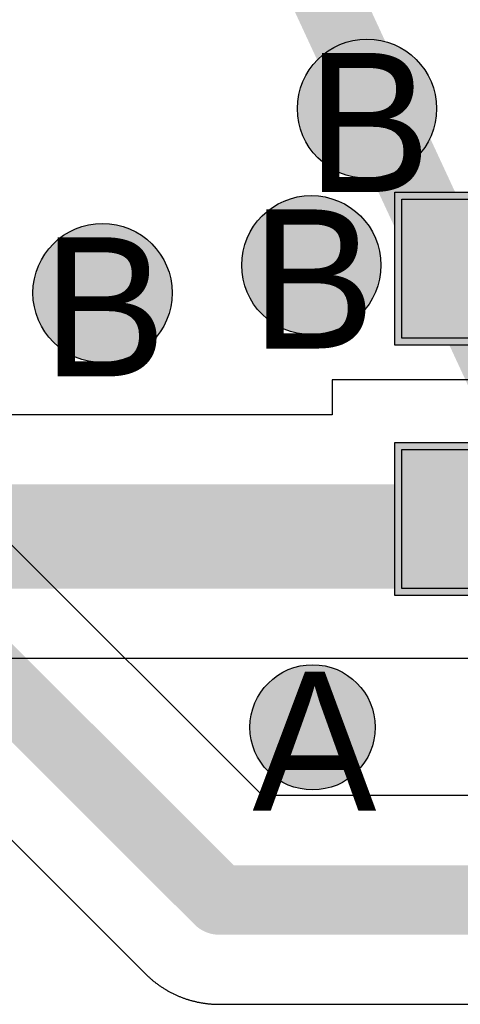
# Model space of a CAD drawing. Header units: millimetres. Extents: x -1.5 to 11.1, y -3 to 5.
# Tile 35 of 256: x 0.3289 to 0.3922, y 1.3024 to 1.444. Entities that reach past the tile are written whole.
import ezdxf

# ---------------------------------------------------------------- set-up
doc = ezdxf.new("R2010")
doc.units = ezdxf.units.MM
doc.header["$MEASUREMENT"] = 0
for name, color, linetype, true_color in [('BottomLayer', 5, 'Continuous', 0x0000ff), ('Document', 7, 'Continuous', 0x7f7f00), ('DrillDrawing', 1, 'Continuous', 0xff0000), ('Metal_2', 7, 'Continuous', 0x7f0000), ('Metal_3', 7, 'Continuous', 0x3f7f00), ('TopLayer', 1, 'Continuous', 0xff0000), ('TopSolder', 7, 'Continuous', 0x7f007f)]:
    doc.layers.add(name, color=color, linetype=linetype, true_color=true_color)
doc.styles.add('textstyle384', font='txt')
doc.styles.add('textstyle387', font='txt')
doc.styles.add('textstyle712', font='txt')
doc.styles.add('textstyle727', font='txt')

# ---------------------------------------------------------------- blocks, each defined once
blk = doc.blocks.new('0402_20_26_16_13')
at = {"layer": 'TopLayer', "true_color": 0xff0000}
for points in [[(-0.028, 0.013), (-0.008, 0.013), (-0.008, -0.013), (-0.028, -0.013)], [(0.008, 0.013), (0.028, 0.013), (0.028, -0.013), (0.008, -0.013)]]:
    blk.add_hatch(color=1, dxfattribs=at).paths.add_polyline_path(points, flags=0)
at = {"layer": 'TopSolder', "true_color": 0x7f007f}
for points in [[(-0.029, 0.014), (-0.007, 0.014), (-0.007, -0.014), (-0.029, -0.014)], [(0.007, 0.014), (0.029, 0.014), (0.029, -0.014), (0.007, -0.014)]]:
    blk.add_hatch(color=216, dxfattribs=at).paths.add_polyline_path(points, flags=0)
at = {"layer": 'TopLayer', "color": 1, "true_color": 0xff0000}
for p, q in [((-0.028, 0.013), (-0.008, 0.013)), ((-0.028, -0.013), (-0.028, 0.013)), ((-0.008, 0.013), (-0.008, -0.013)), ((0.008, 0.013), (0.028, 0.013)), ((0.008, -0.013), (0.008, 0.013)), ((0.028, 0.013), (0.028, -0.013)), ((-0.008, -0.013), (-0.028, -0.013)), ((0.028, -0.013), (0.008, -0.013))]:
    blk.add_line(p, q, dxfattribs=at)
at = {"layer": 'TopSolder', "color": 216, "true_color": 0x7f007f}
for p, q in [((-0.029, 0.014), (-0.007, 0.014)), ((-0.029, -0.014), (-0.029, 0.014)), ((-0.007, 0.014), (-0.007, -0.014)), ((0.007, 0.014), (0.029, 0.014)), ((0.007, -0.014), (0.007, 0.014)), ((0.029, 0.014), (0.029, -0.014)), ((-0.007, -0.014), (-0.029, -0.014)), ((0.029, -0.014), (0.007, -0.014))]:
    blk.add_line(p, q, dxfattribs=at)

msp = doc.modelspace()

# ---------------------------------------------------------------- hatches: boundary and pattern name
at = {"layer": 'BottomLayer', "true_color": 0x0000ff}
h = msp.add_hatch(color=5, dxfattribs=at)
edge = h.paths.add_edge_path(flags=0)
edge.add_arc((0.37881, 1.4312), 0.01, 0, 360)
h = msp.add_hatch(color=5, dxfattribs=at)
edge = h.paths.add_edge_path(flags=0)
edge.add_arc((0.37081, 1.4087), 0.01, 0, 360)
h = msp.add_hatch(color=5, dxfattribs=at)
edge = h.paths.add_edge_path(flags=0)
edge.add_arc((0.34081, 1.4047), 0.01, 0, 360)
h = msp.add_hatch(color=5, dxfattribs=at)
edge = h.paths.add_edge_path(flags=0)
edge.add_arc((0.371, 1.34225), 0.009, 0, 360)
at = {"layer": 'Metal_2', "true_color": 0x7f0000}
h = msp.add_hatch(color=16, dxfattribs=at)
edge = h.paths.add_edge_path(flags=0)
edge.add_arc((0.37881, 1.4312), 0.01, 0, 360)
h = msp.add_hatch(color=16, dxfattribs=at)
edge = h.paths.add_edge_path(flags=0)
edge.add_arc((0.37081, 1.4087), 0.01, 0, 360)
h = msp.add_hatch(color=16, dxfattribs=at)
edge = h.paths.add_edge_path(flags=0)
edge.add_arc((0.34081, 1.4047), 0.01, 0, 360)
h = msp.add_hatch(color=16, dxfattribs=at)
edge = h.paths.add_edge_path(flags=0)
edge.add_arc((0.371, 1.34225), 0.009, 0, 360)
at = {"layer": 'Metal_3', "true_color": 0x3f7f00}
h = msp.add_hatch(color=76, dxfattribs=at)
edge = h.paths.add_edge_path(flags=0)
edge.add_arc((0.37881, 1.4312), 0.01, 0, 360)
h = msp.add_hatch(color=76, dxfattribs=at)
edge = h.paths.add_edge_path(flags=0)
edge.add_arc((0.37081, 1.4087), 0.01, 0, 360)
h = msp.add_hatch(color=76, dxfattribs=at)
edge = h.paths.add_edge_path(flags=0)
edge.add_arc((0.34081, 1.4047), 0.01, 0, 360)
h = msp.add_hatch(color=76, dxfattribs=at)
edge = h.paths.add_edge_path(flags=0)
edge.add_arc((0.371, 1.34225), 0.009, 0, 360)
at = {"layer": 'TopLayer', "true_color": 0xff0000}
h = msp.add_hatch(color=1, dxfattribs=at)
edge = h.paths.add_edge_path(flags=0)
edge.add_arc((0.37881, 1.4312), 0.01, 0, 360)
h = msp.add_hatch(color=1, dxfattribs=at)
edge = h.paths.add_edge_path(flags=0)
edge.add_arc((0.37081, 1.4087), 0.01, 0, 360)
h = msp.add_hatch(color=1, dxfattribs=at)
edge = h.paths.add_edge_path(flags=0)
edge.add_arc((0.34081, 1.4047), 0.01, 0, 360)
h = msp.add_hatch(color=1, dxfattribs=at)
edge = h.paths.add_edge_path(flags=0)
edge.add_arc((0.371, 1.34225), 0.009, 0, 360)

# ---------------------------------------------------------------- linework, layer by layer
at = {"layer": 'BottomLayer', "color": 5, "true_color": 0x0000ff}
for centre, radius in [((0.37881, 1.4312), 0.01), ((0.37081, 1.4087), 0.01), ((0.34081, 1.4047), 0.01), ((0.371, 1.34225), 0.009)]:
    msp.add_circle(centre, radius, dxfattribs=at)
at = {"layer": 'Document'}
msp.add_lwpolyline([(-0.3, 2.9, 0.01, 0.01, 0), (0.43311, 1.31743, 0.01, 0.01, 0)], format="xyseb", dxfattribs=at)
at = {"layer": 'Metal_2', "color": 16, "true_color": 0x7f0000}
for centre, radius in [((0.37881, 1.4312), 0.01), ((0.37081, 1.4087), 0.01), ((0.34081, 1.4047), 0.01), ((0.371, 1.34225), 0.009)]:
    msp.add_circle(centre, radius, dxfattribs=at)
at = {"layer": 'Metal_3'}
for p, q in [((0.36378, 1.33243), (0.265, 1.43121)), ((0.23939, 1.41439), (0.34696, 1.30682)), ((0.41988, 1.33243), (0.36378, 1.33243)), ((0.34696, 1.30682), (0.34704, 1.30675)), ((0.34704, 1.30675), (0.34712, 1.30667)), ((0.34712, 1.30667), (0.3472, 1.30659)), ((0.3472, 1.30659), (0.34728, 1.30652)), ((0.34728, 1.30652), (0.34736, 1.30644)), ((0.34736, 1.30644), (0.34744, 1.30637)), ((0.34744, 1.30637), (0.34752, 1.3063)), ((0.34752, 1.3063), (0.3476, 1.30622)), ((0.3476, 1.30622), (0.34768, 1.30615)), ((0.34768, 1.30615), (0.34776, 1.30608)), ((0.34776, 1.30608), (0.34785, 1.30601)), ((0.34785, 1.30601), (0.34793, 1.30594)), ((0.34793, 1.30594), (0.34801, 1.30587)), ((0.34801, 1.30587), (0.3481, 1.3058)), ((0.3481, 1.3058), (0.34818, 1.30573)), ((0.34818, 1.30573), (0.34827, 1.30566)), ((0.34827, 1.30566), (0.34835, 1.3056)), ((0.34835, 1.3056), (0.34844, 1.30553)), ((0.34844, 1.30553), (0.34853, 1.30546)), ((0.34853, 1.30546), (0.34861, 1.3054)), ((0.34861, 1.3054), (0.3487, 1.30533)), ((0.3487, 1.30533), (0.34879, 1.30527)), ((0.34879, 1.30527), (0.34888, 1.3052)), ((0.34888, 1.3052), (0.34897, 1.30514)), ((0.34897, 1.30514), (0.34906, 1.30508)), ((0.34906, 1.30508), (0.34915, 1.30502)), ((0.34915, 1.30502), (0.34924, 1.30496)), ((0.34924, 1.30496), (0.34933, 1.3049)), ((0.34933, 1.3049), (0.34942, 1.30484)), ((0.34942, 1.30484), (0.34951, 1.30478)), ((0.34951, 1.30478), (0.3496, 1.30472)), ((0.3496, 1.30472), (0.3497, 1.30466)), ((0.3497, 1.30466), (0.34979, 1.30461)), ((0.34979, 1.30461), (0.34988, 1.30455)), ((0.34988, 1.30455), (0.34998, 1.30449)), ((0.34998, 1.30449), (0.35007, 1.30444)), ((0.35007, 1.30444), (0.35017, 1.30438)), ((0.35017, 1.30438), (0.35026, 1.30433)), ((0.35026, 1.30433), (0.35036, 1.30428)), ((0.35036, 1.30428), (0.35045, 1.30423)), ((0.35045, 1.30423), (0.35055, 1.30417)), ((0.35055, 1.30417), (0.35061, 1.30414)), ((0.35061, 1.30414), (0.35064, 1.30412)), ((0.35064, 1.30412), (0.35074, 1.30407)), ((0.35074, 1.30407), (0.35084, 1.30402)), ((0.35084, 1.30402), (0.35094, 1.30398)), ((0.35094, 1.30398), (0.35103, 1.30393)), ((0.35103, 1.30393), (0.35113, 1.30388)), ((0.35113, 1.30388), (0.35123, 1.30383)), ((0.35123, 1.30383), (0.35133, 1.30379)), ((0.35133, 1.30379), (0.35143, 1.30374)), ((0.35143, 1.30374), (0.35153, 1.3037)), ((0.35153, 1.3037), (0.35163, 1.30366)), ((0.35163, 1.30366), (0.35173, 1.30361)), ((0.35173, 1.30361), (0.35183, 1.30357)), ((0.35183, 1.30357), (0.35193, 1.30353)), ((0.35193, 1.30353), (0.35203, 1.30349)), ((0.35203, 1.30349), (0.35213, 1.30345)), ((0.35213, 1.30345), (0.35224, 1.30341)), ((0.35224, 1.30341), (0.35234, 1.30337)), ((0.35234, 1.30337), (0.35244, 1.30333)), ((0.35244, 1.30333), (0.35254, 1.3033)), ((0.35254, 1.3033), (0.35265, 1.30326)), ((0.35265, 1.30326), (0.35275, 1.30323)), ((0.35275, 1.30323), (0.35285, 1.30319)), ((0.35285, 1.30319), (0.35296, 1.30316)), ((0.35296, 1.30316), (0.35306, 1.30312)), ((0.35306, 1.30312), (0.35312, 1.3031)), ((0.35312, 1.3031), (0.35316, 1.30309)), ((0.35316, 1.30309), (0.35327, 1.30306)), ((0.35327, 1.30306), (0.35337, 1.30303)), ((0.35337, 1.30303), (0.35348, 1.303)), ((0.35348, 1.303), (0.35358, 1.30297)), ((0.35358, 1.30297), (0.35369, 1.30294)), ((0.35369, 1.30294), (0.35379, 1.30291)), ((0.35379, 1.30291), (0.3539, 1.30289)), ((0.3539, 1.30289), (0.35401, 1.30286)), ((0.35401, 1.30286), (0.35411, 1.30283)), ((0.35411, 1.30283), (0.35422, 1.30281)), ((0.35422, 1.30281), (0.35432, 1.30278)), ((0.35432, 1.30278), (0.35443, 1.30276)), ((0.35443, 1.30276), (0.35454, 1.30274)), ((0.35454, 1.30274), (0.35464, 1.30272)), ((0.35464, 1.30272), (0.35475, 1.3027)), ((0.35475, 1.3027), (0.35486, 1.30268)), ((0.35486, 1.30268), (0.35497, 1.30266)), ((0.35497, 1.30266), (0.35507, 1.30264)), ((0.35507, 1.30264), (0.35518, 1.30262)), ((0.35518, 1.30262), (0.35529, 1.3026)), ((0.35529, 1.3026), (0.3554, 1.30259)), ((0.3554, 1.30259), (0.3555, 1.30257)), ((0.3555, 1.30257), (0.35561, 1.30256)), ((0.35561, 1.30256), (0.35572, 1.30254)), ((0.35572, 1.30254), (0.35583, 1.30253)), ((0.35583, 1.30253), (0.35594, 1.30252)), ((0.35594, 1.30252), (0.35605, 1.30251)), ((0.35605, 1.30251), (0.35615, 1.3025)), ((0.35615, 1.3025), (0.35626, 1.30249)), ((0.35626, 1.30249), (0.35637, 1.30248)), ((0.35637, 1.30248), (0.35648, 1.30247)), ((0.35648, 1.30247), (0.35659, 1.30246)), ((0.35659, 1.30246), (0.3567, 1.30245)), ((0.3567, 1.30245), (0.35681, 1.30245)), ((0.35681, 1.30245), (0.35692, 1.30244)), ((0.35692, 1.30244), (0.35703, 1.30244)), ((0.35703, 1.30244), (0.35713, 1.30244)), ((0.35713, 1.30244), (0.35724, 1.30243)), ((0.35724, 1.30243), (0.35735, 1.30243)), ((0.35735, 1.30243), (0.35746, 1.30243)), ((0.35746, 1.30243), (0.35757, 1.30243)), ((0.35757, 1.30243), (0.41988, 1.30243))]:
    msp.add_line(p, q, dxfattribs=at)
for points in [[(0.25, 1.425, 0.01, 0.01, 0), (0.35757, 1.31743, 0.01, 0.01, 0)], [(0.35757, 1.31743, 0.01, 0.01, 0), (0.43311, 1.31743, 0.01, 0.01, 0)]]:
    msp.add_lwpolyline(points, format="xyseb", dxfattribs=at)
msp.add_lwpolyline([(0.35507, 1.31743, 0.005, 0.005, 1), (0.36007, 1.31743, 0.005, 0.005, 1)], format="xyseb", close=True, dxfattribs=at)
msp.add_lwpolyline([(0.35507, 1.31743, 0.005, 0.005, 1), (0.36007, 1.31743, 0.005, 0.005, 1)], format="xyseb", close=True, dxfattribs=at)
at = {"layer": 'Metal_3', "color": 76, "true_color": 0x3f7f00}
for centre, radius in [((0.37881, 1.4312), 0.01), ((0.37081, 1.4087), 0.01), ((0.34081, 1.4047), 0.01), ((0.371, 1.34225), 0.009)]:
    msp.add_circle(centre, radius, dxfattribs=at)
at = {"layer": 'TopLayer'}
for p, q in [((0.41981, 1.3922), (0.37381, 1.3922)), ((0.37381, 1.3922), (0.37381, 1.3872)), ((0.37381, 1.3872), (0.31255, 1.3872)), ((0.3053, 1.3522), (0.45, 1.3522))]:
    msp.add_line(p, q, dxfattribs=at)
msp.add_lwpolyline([(0.3053, 1.3697, 0.015, 0.015, 0), (0.45, 1.3697, 0.015, 0.015, 0)], format="xyseb", dxfattribs=at)
at = {"layer": 'TopLayer', "color": 1, "true_color": 0xff0000}
for centre, radius in [((0.37881, 1.4312), 0.01), ((0.37081, 1.4087), 0.01), ((0.34081, 1.4047), 0.01), ((0.371, 1.34225), 0.009)]:
    msp.add_circle(centre, radius, dxfattribs=at)

# ---------------------------------------------------------------- block references
at = {"rotation": 270}
msp.add_blockref('0402_20_26_16_13', (0.39681, 1.3902), dxfattribs=at)

# ---------------------------------------------------------------- texts
at = {"layer": 'DrillDrawing'}
for s, style, p in [('B', 'textstyle384', (0.37015, 1.41921)), ('B', 'textstyle387', (0.36215, 1.39671)), ('B', 'textstyle712', (0.33215, 1.39271)), ('A', 'textstyle727', (0.36234, 1.33025))]:
    msp.add_text(s, height=0.02, dxfattribs=dict(at, style=style)).set_placement(p)

doc.saveas('drawing.dxf')
